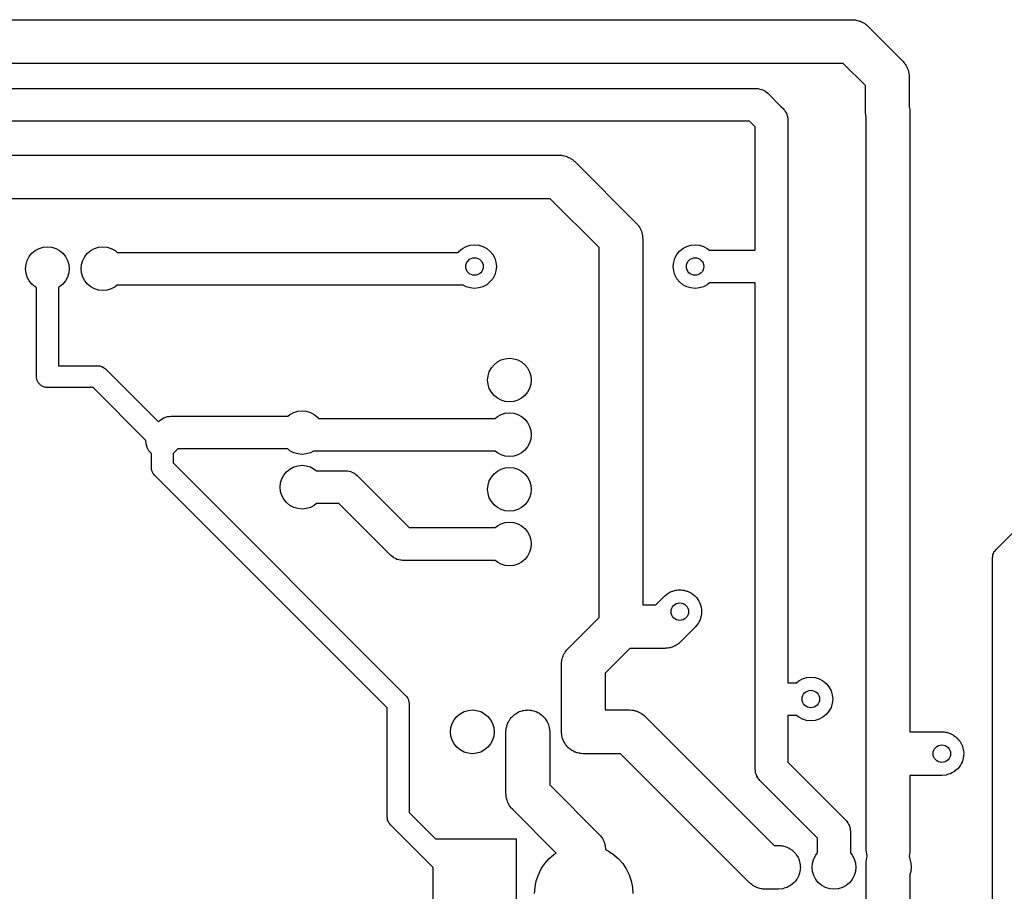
# Model space of a CAD drawing. Extents: x 62 to 248, y -138 to -62.
# Tile 7 of 10: x 158 to 203, y -102 to -62. Entities that reach past the tile are written whole.
import ezdxf

# ---------------------------------------------------------------- set-up
doc = ezdxf.new("R2010")
doc.units = 0
doc.layers.add('BLACK', color=7, linetype='CONTINUOUS')

msp = doc.modelspace()

# ---------------------------------------------------------------- linework, layer by layer
at = {"layer": 'BLACK', "linetype": 'CONTINUOUS'}
for p, q in [((92.1, -61.9), (196.4, -61.9)), ((196.4, -61.9), (196.501, -61.9051)), ((196.501, -61.9051), (196.538, -61.9128)), ((196.538, -61.9128), (196.576, -61.9157)), ((196.576, -61.9157), (196.637, -61.9331)), ((196.637, -61.9331), (196.699, -61.9459)), ((196.699, -61.9459), (196.734, -61.9609)), ((196.734, -61.9609), (196.771, -61.9713)), ((196.771, -61.9713), (196.827, -62.0007)), ((196.827, -62.0007), (196.885, -62.0257)), ((196.885, -62.0257), (196.917, -62.0474)), ((196.917, -62.0474), (196.95, -62.065)), ((196.95, -62.065), (196.999, -62.1051)), ((196.999, -62.1051), (197.051, -62.1412)), ((197.051, -62.1412), (197.078, -62.1688)), ((197.078, -62.1688), (197.107, -62.1929)), ((197.107, -62.1929), (198.707, -63.7929)), ((195.986, -63.9), (92.1, -63.9)), ((197, -64.9142), (195.986, -63.9)), ((198.707, -63.7929), (198.775, -63.8681)), ((198.775, -63.8681), (198.796, -63.8998)), ((198.796, -63.8998), (198.821, -63.9287)), ((198.821, -63.9287), (198.852, -63.9841)), ((198.852, -63.9841), (198.886, -64.037)), ((198.886, -64.037), (198.9, -64.0724)), ((198.9, -64.0724), (198.919, -64.1056)), ((198.919, -64.1056), (198.938, -64.1661)), ((198.938, -64.1661), (198.961, -64.2249)), ((198.961, -64.2249), (198.968, -64.2624)), ((198.968, -64.2624), (198.98, -64.2987)), ((198.98, -64.2987), (198.986, -64.3617)), ((198.986, -64.3617), (198.997, -64.4241)), ((198.997, -64.4241), (198.996, -64.4621)), ((198.996, -64.4621), (199, -64.5)), ((197, -66.1), (197, -64.9142)), ((199, -64.5), (199, -65.8614)), ((88.3, -65.05), (192, -65.05)), ((192, -65.05), (192.054, -65.0532)), ((192.054, -65.0532), (192.065, -65.0529)), ((192.065, -65.0529), (192.072, -65.0542)), ((192.072, -65.0542), (192.087, -65.0551)), ((192.087, -65.0551), (192.161, -65.0727)), ((192.161, -65.0727), (192.236, -65.0881)), ((192.236, -65.0881), (192.246, -65.0927)), ((192.246, -65.0927), (192.257, -65.0952)), ((192.257, -65.0952), (192.325, -65.1294)), ((192.325, -65.1294), (192.394, -65.1617)), ((192.394, -65.1617), (192.402, -65.1685)), ((192.402, -65.1685), (192.412, -65.1734)), ((192.412, -65.1734), (192.471, -65.2224)), ((192.471, -65.2224), (192.53, -65.2697)), ((192.53, -65.2697), (193.13, -65.8697)), ((193.13, -65.8697), (193.23, -65.9697)), ((193.23, -65.9697), (193.267, -66.0104)), ((193.267, -66.0104), (193.275, -66.0179)), ((193.275, -66.0179), (193.278, -66.0234)), ((193.278, -66.0234), (193.288, -66.0348)), ((193.288, -66.0348), (193.328, -66.0997)), ((193.328, -66.0997), (193.37, -66.1634)), ((193.37, -66.1634), (193.374, -66.1737)), ((193.374, -66.1737), (193.38, -66.183)), ((193.38, -66.183), (193.404, -66.2554)), ((193.404, -66.2554), (193.43, -66.327)), ((197.004, -66.1379), (197, -66.1)), ((197.003, -66.1759), (197.004, -66.1379)), ((197.014, -66.2383), (197.003, -66.1759)), ((197.02, -66.3013), (197.014, -66.2383)), ((199, -65.8614), (199.001, -65.8649)), ((199.001, -65.8649), (199.008, -65.9024)), ((199.008, -65.9024), (199.02, -65.9387)), ((199.02, -65.9387), (199.026, -66.0017)), ((199.026, -66.0017), (199.037, -66.0641)), ((199.037, -66.0641), (199.036, -66.1021)), ((199.036, -66.1021), (199.04, -66.14)), ((199.04, -66.14), (199.04, -94.5)), ((191.689, -66.55), (88.6107, -66.55)), ((191.95, -66.8107), (191.689, -66.55)), ((193.43, -66.327), (193.431, -66.3379)), ((193.431, -66.3379), (193.435, -66.3483)), ((193.435, -66.3483), (193.441, -66.4243)), ((193.441, -66.4243), (193.45, -66.5)), ((193.45, -66.5), (193.45, -73.2)), ((197.032, -66.3376), (197.02, -66.3013)), ((197.039, -66.3751), (197.032, -66.3376)), ((197.04, -66.3786), (197.039, -66.3751)), ((197.04, -95.5), (197.04, -66.3786)), ((191.95, -72.45), (191.95, -66.8107)), ((90.4, -68.1), (182.98, -68.1)), ((182.98, -68.1), (183.081, -68.1051)), ((183.081, -68.1051), (183.118, -68.1128)), ((183.118, -68.1128), (183.156, -68.1157)), ((183.156, -68.1157), (183.217, -68.1331)), ((183.217, -68.1331), (183.279, -68.1459)), ((183.279, -68.1459), (183.314, -68.1609)), ((183.314, -68.1609), (183.351, -68.1713)), ((183.351, -68.1713), (183.407, -68.2007)), ((183.407, -68.2007), (183.465, -68.2257)), ((183.465, -68.2257), (183.497, -68.2474)), ((183.497, -68.2474), (183.53, -68.265)), ((183.53, -68.265), (183.579, -68.3051)), ((183.579, -68.3051), (183.631, -68.3412)), ((183.631, -68.3412), (183.658, -68.3688)), ((183.658, -68.3688), (183.687, -68.3929)), ((183.687, -68.3929), (186.507, -71.2129)), ((182.566, -70.1), (90.8142, -70.1)), ((184.8, -72.3342), (182.566, -70.1)), ((186.507, -71.2129), (186.575, -71.2881)), ((186.575, -71.2881), (186.596, -71.3198)), ((186.596, -71.3198), (186.621, -71.3487)), ((186.621, -71.3487), (186.652, -71.4041)), ((186.652, -71.4041), (186.686, -71.457)), ((186.686, -71.457), (186.7, -71.4924)), ((186.7, -71.4924), (186.719, -71.5256)), ((186.719, -71.5256), (186.738, -71.5861)), ((186.738, -71.5861), (186.761, -71.6449)), ((186.761, -71.6449), (186.768, -71.6824)), ((186.768, -71.6824), (186.78, -71.7187)), ((186.78, -71.7187), (186.786, -71.7817)), ((186.786, -71.7817), (186.797, -71.8441)), ((186.797, -71.8441), (186.796, -71.8821)), ((186.796, -71.8821), (186.8, -71.92)), ((186.8, -71.92), (186.8, -88.68)), ((158.709, -72.7444), (158.833, -72.5929)), ((158.833, -72.5929), (158.984, -72.4685)), ((158.984, -72.4685), (159.157, -72.3761)), ((159.157, -72.3761), (159.345, -72.3192)), ((159.345, -72.3192), (159.54, -72.3)), ((159.54, -72.3), (159.735, -72.3192)), ((159.735, -72.3192), (159.923, -72.3761)), ((159.923, -72.3761), (160.096, -72.4685)), ((160.096, -72.4685), (160.247, -72.5929)), ((160.247, -72.5929), (160.371, -72.7444)), ((161.249, -72.7444), (161.373, -72.5929)), ((161.373, -72.5929), (161.524, -72.4685)), ((161.524, -72.4685), (161.697, -72.3761)), ((161.697, -72.3761), (161.885, -72.3192)), ((161.885, -72.3192), (162.08, -72.3)), ((162.08, -72.3), (162.275, -72.3192)), ((162.275, -72.3192), (162.463, -72.3761)), ((162.463, -72.3761), (162.636, -72.4685)), ((162.636, -72.4685), (162.735, -72.55)), ((162.735, -72.55), (178.346, -72.55)), ((178.346, -72.55), (178.393, -72.4929)), ((178.393, -72.4929), (178.544, -72.3685)), ((178.544, -72.3685), (178.717, -72.2761)), ((178.717, -72.2761), (178.905, -72.2192)), ((178.905, -72.2192), (179.1, -72.2)), ((179.1, -72.2), (179.295, -72.2192)), ((179.295, -72.2192), (179.483, -72.2761)), ((179.483, -72.2761), (179.656, -72.3685)), ((179.656, -72.3685), (179.807, -72.4929)), ((179.807, -72.4929), (179.931, -72.6444)), ((184.8, -89.2658), (184.8, -72.3342)), ((188.369, -72.6444), (188.493, -72.4929)), ((188.493, -72.4929), (188.644, -72.3685)), ((188.644, -72.3685), (188.817, -72.2761)), ((188.817, -72.2761), (189.005, -72.2192)), ((189.005, -72.2192), (189.2, -72.2)), ((189.2, -72.2), (189.395, -72.2192)), ((189.395, -72.2192), (189.583, -72.2761)), ((189.583, -72.2761), (189.756, -72.3685)), ((189.756, -72.3685), (189.855, -72.45)), ((189.855, -72.45), (191.95, -72.45)), ((158.559, -73.1049), (158.616, -72.9173)), ((158.616, -72.9173), (158.709, -72.7444)), ((160.371, -72.7444), (160.464, -72.9173)), ((160.464, -72.9173), (160.521, -73.1049)), ((161.099, -73.1049), (161.156, -72.9173)), ((161.156, -72.9173), (161.249, -72.7444)), ((179.931, -72.6444), (180.024, -72.8173)), ((180.024, -72.8173), (180.081, -73.0049)), ((180.081, -73.0049), (180.1, -73.2)), ((188.2, -73.2), (188.219, -73.0049)), ((188.219, -73.0049), (188.276, -72.8173)), ((188.276, -72.8173), (188.369, -72.6444)), ((158.54, -73.3), (158.559, -73.1049)), ((158.559, -73.4951), (158.54, -73.3)), ((158.616, -73.6827), (158.559, -73.4951)), ((160.521, -73.4951), (160.464, -73.6827)), ((160.521, -73.1049), (160.54, -73.3)), ((160.54, -73.3), (160.521, -73.4951)), ((161.08, -73.3), (161.099, -73.1049)), ((161.099, -73.4951), (161.08, -73.3)), ((161.156, -73.6827), (161.099, -73.4951)), ((180.081, -73.3951), (180.024, -73.5827)), ((180.1, -73.2), (180.081, -73.3951)), ((188.219, -73.3951), (188.2, -73.2)), ((188.276, -73.5827), (188.219, -73.3951)), ((193.45, -73.2), (193.45, -86.3)), ((158.709, -73.8556), (158.616, -73.6827)), ((158.833, -74.0071), (158.709, -73.8556)), ((160.371, -73.8556), (160.247, -74.0071)), ((160.464, -73.6827), (160.371, -73.8556)), ((161.249, -73.8556), (161.156, -73.6827)), ((161.373, -74.0071), (161.249, -73.8556)), ((179.807, -73.9071), (179.656, -74.0315)), ((179.931, -73.7556), (179.807, -73.9071)), ((180.024, -73.5827), (179.931, -73.7556)), ((188.369, -73.7556), (188.276, -73.5827)), ((188.493, -73.9071), (188.369, -73.7556)), ((188.644, -74.0315), (188.493, -73.9071)), ((158.984, -74.1315), (158.833, -74.0071)), ((159.04, -74.1612), (158.984, -74.1315)), ((159.04, -78.24), (159.04, -74.1612)), ((160.096, -74.1315), (160.04, -74.1612)), ((160.04, -74.1612), (160.04, -77.74)), ((160.247, -74.0071), (160.096, -74.1315)), ((161.524, -74.1315), (161.373, -74.0071)), ((161.697, -74.2239), (161.524, -74.1315)), ((161.885, -74.2808), (161.697, -74.2239)), ((162.08, -74.3), (161.885, -74.2808)), ((162.275, -74.2808), (162.08, -74.3)), ((162.463, -74.2239), (162.275, -74.2808)), ((162.636, -74.1315), (162.463, -74.2239)), ((162.735, -74.05), (162.636, -74.1315)), ((178.579, -74.05), (162.735, -74.05)), ((178.717, -74.1239), (178.579, -74.05)), ((178.905, -74.1808), (178.717, -74.1239)), ((179.1, -74.2), (178.905, -74.1808)), ((179.295, -74.1808), (179.1, -74.2)), ((179.483, -74.1239), (179.295, -74.1808)), ((179.656, -74.0315), (179.483, -74.1239)), ((188.817, -74.1239), (188.644, -74.0315)), ((189.005, -74.1808), (188.817, -74.1239)), ((189.2, -74.2), (189.005, -74.1808)), ((189.395, -74.1808), (189.2, -74.2)), ((189.583, -74.1239), (189.395, -74.1808)), ((189.756, -74.0315), (189.583, -74.1239)), ((189.855, -73.95), (189.756, -74.0315)), ((191.95, -73.95), (189.855, -73.95)), ((191.95, -86.3), (191.95, -73.95)), ((180.144, -77.5685), (180.317, -77.4761)), ((180.317, -77.4761), (180.505, -77.4192)), ((180.505, -77.4192), (180.7, -77.4)), ((180.7, -77.4), (180.895, -77.4192)), ((180.895, -77.4192), (181.083, -77.4761)), ((181.083, -77.4761), (181.256, -77.5685)), ((160.04, -77.74), (161.84, -77.74)), ((161.84, -77.74), (161.893, -77.7476)), ((161.893, -77.7476), (161.946, -77.7514)), ((161.946, -77.7514), (161.963, -77.7577)), ((161.963, -77.7577), (161.981, -77.7603)), ((161.981, -77.7603), (162.03, -77.7825)), ((162.03, -77.7825), (162.08, -77.8012)), ((162.08, -77.8012), (162.094, -77.8119)), ((162.094, -77.8119), (162.11, -77.8194)), ((162.11, -77.8194), (162.151, -77.8544)), ((162.151, -77.8544), (162.194, -77.8864)), ((162.194, -77.8864), (164.623, -80.3161)), ((179.776, -78.0173), (179.869, -77.8444)), ((179.869, -77.8444), (179.993, -77.6929)), ((179.993, -77.6929), (180.144, -77.5685)), ((181.256, -77.5685), (181.407, -77.6929)), ((181.407, -77.6929), (181.531, -77.8444)), ((181.531, -77.8444), (181.624, -78.0173)), ((159.045, -78.2754), (159.04, -78.24)), ((159.045, -78.3112), (159.045, -78.2754)), ((159.055, -78.3455), (159.045, -78.3112)), ((159.06, -78.3809), (159.055, -78.3455)), ((159.075, -78.4134), (159.06, -78.3809)), ((159.085, -78.4477), (159.075, -78.4134)), ((159.105, -78.4778), (159.085, -78.4477)), ((179.7, -78.4), (179.719, -78.2049)), ((179.719, -78.5951), (179.7, -78.4)), ((179.719, -78.2049), (179.776, -78.0173)), ((181.624, -78.0173), (181.681, -78.2049)), ((181.681, -78.2049), (181.7, -78.4)), ((181.7, -78.4), (181.681, -78.5951)), ((159.119, -78.5103), (159.105, -78.4778)), ((159.143, -78.5373), (159.119, -78.5103)), ((159.162, -78.5674), (159.143, -78.5373)), ((159.189, -78.5908), (159.162, -78.5674)), ((159.213, -78.6179), (159.189, -78.5908)), ((159.243, -78.6372), (159.213, -78.6179)), ((159.27, -78.6606), (159.243, -78.6372)), ((159.302, -78.6755), (159.27, -78.6606)), ((159.332, -78.6948), (159.302, -78.6755)), ((159.367, -78.7049), (159.332, -78.6948)), ((159.399, -78.7197), (159.367, -78.7049)), ((159.435, -78.7248), (159.399, -78.7197)), ((159.469, -78.7349), (159.435, -78.7248)), ((159.505, -78.7349), (159.469, -78.7349)), ((159.54, -78.74), (159.505, -78.7349)), ((161.633, -78.74), (159.54, -78.74)), ((164.054, -81.1607), (161.633, -78.74)), ((179.776, -78.7827), (179.719, -78.5951)), ((179.869, -78.9556), (179.776, -78.7827)), ((181.624, -78.7827), (181.531, -78.9556)), ((181.681, -78.5951), (181.624, -78.7827)), ((179.993, -79.1071), (179.869, -78.9556)), ((180.144, -79.2315), (179.993, -79.1071)), ((180.317, -79.3239), (180.144, -79.2315)), ((180.505, -79.3808), (180.317, -79.3239)), ((181.083, -79.3239), (180.895, -79.3808)), ((181.256, -79.2315), (181.083, -79.3239)), ((181.407, -79.1071), (181.256, -79.2315)), ((181.531, -78.9556), (181.407, -79.1071)), ((171.005, -79.8192), (171.2, -79.8)), ((171.2, -79.8), (171.395, -79.8192)), ((180.7, -79.4), (180.505, -79.3808)), ((180.895, -79.3808), (180.7, -79.4)), ((164.67, -80.2697), (164.71, -80.2334)), ((164.71, -80.2334), (164.718, -80.2255)), ((164.718, -80.2255), (164.723, -80.2219)), ((164.723, -80.2219), (164.735, -80.2117)), ((164.735, -80.2117), (164.8, -80.1717)), ((164.8, -80.1717), (164.863, -80.1298)), ((164.863, -80.1298), (164.874, -80.126)), ((164.874, -80.126), (164.883, -80.1203)), ((164.883, -80.1203), (164.955, -80.0963)), ((164.955, -80.0963), (165.027, -80.0702)), ((165.027, -80.0702), (165.038, -80.0689)), ((165.038, -80.0689), (165.048, -80.0655)), ((165.048, -80.0655), (165.124, -80.0589)), ((165.124, -80.0589), (165.2, -80.05)), ((165.2, -80.05), (170.545, -80.05)), ((170.545, -80.05), (170.644, -79.9685)), ((170.644, -79.9685), (170.817, -79.8761)), ((170.817, -79.8761), (171.005, -79.8192)), ((171.395, -79.8192), (171.583, -79.8761)), ((171.583, -79.8761), (171.756, -79.9685)), ((171.756, -79.9685), (171.907, -80.0929)), ((171.907, -80.0929), (171.954, -80.15)), ((171.954, -80.15), (180.045, -80.15)), ((180.045, -80.15), (180.144, -80.0685)), ((180.144, -80.0685), (180.317, -79.9761)), ((180.317, -79.9761), (180.505, -79.9192)), ((180.505, -79.9192), (180.7, -79.9)), ((180.7, -79.9), (180.895, -79.9192)), ((180.895, -79.9192), (181.083, -79.9761)), ((181.083, -79.9761), (181.256, -80.0685)), ((181.256, -80.0685), (181.407, -80.1929)), ((181.407, -80.1929), (181.531, -80.3444)), ((164.623, -80.3161), (164.67, -80.2697)), ((181.531, -80.3444), (181.624, -80.5173)), ((181.624, -80.5173), (181.681, -80.7049)), ((181.681, -80.7049), (181.7, -80.9)), ((164.058, -81.3087), (164.054, -81.1607)), ((181.681, -81.0951), (181.624, -81.2827)), ((181.7, -80.9), (181.681, -81.0951)), ((164.103, -81.4769), (164.058, -81.3087)), ((164.186, -81.6302), (164.103, -81.4769)), ((165.511, -81.55), (165.33, -81.7303)), ((170.545, -81.55), (165.511, -81.55)), ((170.644, -81.6315), (170.545, -81.55)), ((181.407, -81.6071), (181.256, -81.7315)), ((181.531, -81.4556), (181.407, -81.6071)), ((181.624, -81.2827), (181.531, -81.4556)), ((164.3, -81.7587), (164.186, -81.6302)), ((164.3, -82.4), (164.3, -81.7587)), ((165.33, -81.7303), (165.3, -81.7573)), ((165.3, -81.7573), (165.3, -82.1929)), ((170.817, -81.7239), (170.644, -81.6315)), ((171.005, -81.7808), (170.817, -81.7239)), ((171.2, -81.8), (171.005, -81.7808)), ((171.395, -81.7808), (171.2, -81.8)), ((171.583, -81.7239), (171.395, -81.7808)), ((171.721, -81.65), (171.583, -81.7239)), ((180.045, -81.65), (171.721, -81.65)), ((180.144, -81.7315), (180.045, -81.65)), ((180.317, -81.8239), (180.144, -81.7315)), ((180.505, -81.8808), (180.317, -81.8239)), ((180.7, -81.9), (180.505, -81.8808)), ((180.895, -81.8808), (180.7, -81.9)), ((181.083, -81.8239), (180.895, -81.8808)), ((181.256, -81.7315), (181.083, -81.8239)), ((164.308, -82.4529), (164.3, -82.4)), ((164.311, -82.5063), (164.308, -82.4529)), ((164.318, -82.5231), (164.311, -82.5063)), ((165.3, -82.1929), (175.954, -92.8464)), ((170.493, -82.5929), (170.644, -82.4685)), ((170.644, -82.4685), (170.817, -82.3761)), ((170.817, -82.3761), (171.005, -82.3192)), ((171.005, -82.3192), (171.2, -82.3)), ((171.2, -82.3), (171.395, -82.3192)), ((171.395, -82.3192), (171.583, -82.3761)), ((171.583, -82.3761), (171.756, -82.4685)), ((171.756, -82.4685), (171.855, -82.55)), ((180.144, -82.5685), (180.317, -82.4761)), ((180.317, -82.4761), (180.505, -82.4192)), ((180.505, -82.4192), (180.7, -82.4)), ((180.7, -82.4), (180.895, -82.4192)), ((180.895, -82.4192), (181.083, -82.4761)), ((181.083, -82.4761), (181.256, -82.5685)), ((202.966, -86.1664), (207.006, -82.1264)), ((164.32, -82.5409), (164.318, -82.5231)), ((164.342, -82.5895), (164.32, -82.5409)), ((164.361, -82.6396), (164.342, -82.5895)), ((164.372, -82.654), (164.361, -82.6396)), ((164.379, -82.6703), (164.372, -82.654)), ((164.414, -82.7107), (164.379, -82.6703)), ((164.446, -82.7536), (164.414, -82.7107)), ((175.1, -93.4071), (164.446, -82.7536)), ((170.219, -83.1049), (170.276, -82.9173)), ((170.276, -82.9173), (170.369, -82.7444)), ((170.369, -82.7444), (170.493, -82.5929)), ((171.855, -82.55), (173.2, -82.55)), ((173.2, -82.55), (173.254, -82.5532)), ((173.254, -82.5532), (173.265, -82.5529)), ((173.265, -82.5529), (173.272, -82.5542)), ((173.272, -82.5542), (173.287, -82.5551)), ((173.287, -82.5551), (173.361, -82.5727)), ((173.361, -82.5727), (173.436, -82.5881)), ((173.436, -82.5881), (173.446, -82.5927)), ((173.446, -82.5927), (173.457, -82.5952)), ((173.457, -82.5952), (173.525, -82.6294)), ((173.525, -82.6294), (173.594, -82.6617)), ((173.594, -82.6617), (173.602, -82.6685)), ((173.602, -82.6685), (173.612, -82.6734)), ((173.612, -82.6734), (173.671, -82.7224)), ((173.671, -82.7224), (173.73, -82.7697)), ((173.73, -82.7697), (176.111, -85.15)), ((179.776, -83.0173), (179.869, -82.8444)), ((179.869, -82.8444), (179.993, -82.6929)), ((179.993, -82.6929), (180.144, -82.5685)), ((181.256, -82.5685), (181.407, -82.6929)), ((181.407, -82.6929), (181.531, -82.8444)), ((181.531, -82.8444), (181.624, -83.0173)), ((170.2, -83.3), (170.219, -83.1049)), ((170.219, -83.4951), (170.2, -83.3)), ((179.7, -83.4), (179.719, -83.2049)), ((179.719, -83.5951), (179.7, -83.4)), ((179.719, -83.2049), (179.776, -83.0173)), ((181.624, -83.0173), (181.681, -83.2049)), ((181.681, -83.2049), (181.7, -83.4)), ((181.7, -83.4), (181.681, -83.5951)), ((170.276, -83.6827), (170.219, -83.4951)), ((170.369, -83.8556), (170.276, -83.6827)), ((170.493, -84.0071), (170.369, -83.8556)), ((179.776, -83.7827), (179.719, -83.5951)), ((179.869, -83.9556), (179.776, -83.7827)), ((181.624, -83.7827), (181.531, -83.9556)), ((181.681, -83.5951), (181.624, -83.7827)), ((170.644, -84.1315), (170.493, -84.0071)), ((170.817, -84.2239), (170.644, -84.1315)), ((171.005, -84.2808), (170.817, -84.2239)), ((171.2, -84.3), (171.005, -84.2808)), ((171.395, -84.2808), (171.2, -84.3)), ((171.583, -84.2239), (171.395, -84.2808)), ((171.756, -84.1315), (171.583, -84.2239)), ((171.855, -84.05), (171.756, -84.1315)), ((172.889, -84.05), (171.855, -84.05)), ((175.27, -86.4303), (172.889, -84.05)), ((179.993, -84.1071), (179.869, -83.9556)), ((180.144, -84.2315), (179.993, -84.1071)), ((180.317, -84.3239), (180.144, -84.2315)), ((181.256, -84.2315), (181.083, -84.3239)), ((181.407, -84.1071), (181.256, -84.2315)), ((181.531, -83.9556), (181.407, -84.1071)), ((180.505, -84.3808), (180.317, -84.3239)), ((180.7, -84.4), (180.505, -84.3808)), ((180.895, -84.3808), (180.7, -84.4)), ((181.083, -84.3239), (180.895, -84.3808)), ((176.111, -85.15), (180.045, -85.15)), ((180.045, -85.15), (180.144, -85.0685)), ((180.144, -85.0685), (180.317, -84.9761)), ((180.317, -84.9761), (180.505, -84.9192)), ((180.505, -84.9192), (180.7, -84.9)), ((180.7, -84.9), (180.895, -84.9192)), ((180.895, -84.9192), (181.083, -84.9761)), ((181.083, -84.9761), (181.256, -85.0685)), ((181.256, -85.0685), (181.407, -85.1929)), ((181.407, -85.1929), (181.531, -85.3444)), ((181.531, -85.3444), (181.624, -85.5173)), ((181.624, -85.5173), (181.681, -85.7049)), ((181.681, -86.0951), (181.624, -86.2827)), ((181.681, -85.7049), (181.7, -85.9)), ((181.7, -85.9), (181.681, -86.0951)), ((175.329, -86.4776), (175.27, -86.4303)), ((175.388, -86.5266), (175.329, -86.4776)), ((175.398, -86.5315), (175.388, -86.5266)), ((175.406, -86.5383), (175.398, -86.5315)), ((175.475, -86.5706), (175.406, -86.5383)), ((175.543, -86.6048), (175.475, -86.5706)), ((181.531, -86.4556), (181.407, -86.6071)), ((181.624, -86.2827), (181.531, -86.4556)), ((191.95, -93), (191.95, -86.3)), ((193.45, -86.3), (193.45, -92.25)), ((202.82, -86.52), (202.828, -86.4671)), ((202.82, -105.573), (202.82, -86.52)), ((202.828, -86.4671), (202.831, -86.4137)), ((202.831, -86.4137), (202.838, -86.3969)), ((202.838, -86.3969), (202.84, -86.3791)), ((202.84, -86.3791), (202.862, -86.3305)), ((202.862, -86.3305), (202.881, -86.2804)), ((202.881, -86.2804), (202.892, -86.266)), ((202.892, -86.266), (202.899, -86.2497)), ((202.899, -86.2497), (202.934, -86.2093)), ((202.934, -86.2093), (202.966, -86.1664)), ((175.554, -86.6073), (175.543, -86.6048)), ((175.564, -86.6119), (175.554, -86.6073)), ((175.639, -86.6273), (175.564, -86.6119)), ((175.713, -86.6449), (175.639, -86.6273)), ((175.728, -86.6458), (175.713, -86.6449)), ((175.735, -86.6471), (175.728, -86.6458)), ((175.746, -86.6468), (175.735, -86.6471)), ((175.8, -86.65), (175.746, -86.6468)), ((180.045, -86.65), (175.8, -86.65)), ((180.144, -86.7315), (180.045, -86.65)), ((180.317, -86.8239), (180.144, -86.7315)), ((180.505, -86.8808), (180.317, -86.8239)), ((180.7, -86.9), (180.505, -86.8808)), ((180.895, -86.8808), (180.7, -86.9)), ((181.083, -86.8239), (180.895, -86.8808)), ((181.256, -86.7315), (181.083, -86.8239)), ((181.407, -86.6071), (181.256, -86.7315)), ((187.406, -88.68), (187.793, -88.2929)), ((187.793, -88.2929), (187.868, -88.225)), ((187.868, -88.225), (187.907, -88.1996)), ((187.907, -88.1996), (187.944, -88.1685)), ((187.944, -88.1685), (187.994, -88.1423)), ((187.994, -88.1423), (188.037, -88.1136)), ((188.037, -88.1136), (188.077, -88.0976)), ((188.077, -88.0976), (188.117, -88.0761)), ((188.117, -88.0761), (188.174, -88.059)), ((188.174, -88.059), (188.225, -88.0386)), ((188.225, -88.0386), (188.264, -88.0315)), ((188.264, -88.0315), (188.305, -88.0192)), ((188.305, -88.0192), (188.367, -88.0131)), ((188.367, -88.0131), (188.424, -88.0029)), ((188.424, -88.0029), (188.461, -88.0038)), ((188.461, -88.0038), (188.5, -88)), ((188.5, -88), (188.566, -88.0065)), ((188.566, -88.0065), (188.626, -88.008)), ((188.626, -88.008), (188.66, -88.0157)), ((188.66, -88.0157), (188.695, -88.0192)), ((188.695, -88.0192), (188.762, -88.0394)), ((188.762, -88.0394), (188.823, -88.0538)), ((188.823, -88.0538), (188.852, -88.0667)), ((188.852, -88.0667), (188.883, -88.0761)), ((188.883, -88.0761), (188.947, -88.1107)), ((188.947, -88.1107), (189.007, -88.1382)), ((189.007, -88.1382), (189.03, -88.1548)), ((189.03, -88.1548), (189.056, -88.1685)), ((189.056, -88.1685), (189.115, -88.2174)), ((189.115, -88.2174), (189.17, -88.258)), ((189.17, -88.258), (189.187, -88.2764)), ((189.187, -88.2764), (189.207, -88.2929)), ((189.207, -88.2929), (189.259, -88.3555)), ((189.259, -88.3555), (189.306, -88.4081)), ((186.8, -88.68), (187.406, -88.68)), ((189.306, -88.4081), (189.317, -88.4269)), ((189.317, -88.4269), (189.331, -88.4444)), ((189.331, -88.4444), (189.372, -88.5196)), ((189.372, -88.5196), (189.409, -88.5825)), ((189.409, -88.5825), (189.415, -88.6002)), ((189.415, -88.6002), (189.424, -88.6173)), ((189.424, -88.6173), (189.45, -88.7032)), ((189.45, -88.7032), (189.474, -88.774)), ((189.474, -88.774), (189.476, -88.7894)), ((189.476, -88.7894), (189.481, -88.8049)), ((189.481, -88.8049), (189.49, -88.8994)), ((183.373, -90.6929), (184.8, -89.2658)), ((189.481, -89.1951), (189.449, -89.3004)), ((189.482, -89.1854), (189.481, -89.1951)), ((189.484, -89.1764), (189.482, -89.1854)), ((189.49, -89.1007), (189.484, -89.1764)), ((189.49, -88.8994), (189.5, -88.9747)), ((189.5, -89), (189.49, -89.1007)), ((189.5, -88.9747), (189.499, -88.9871)), ((189.499, -88.9871), (189.5, -89)), ((189.207, -89.7071), (188.527, -90.3871)), ((189.331, -89.5556), (189.207, -89.7071)), ((189.333, -89.5527), (189.331, -89.5556)), ((189.335, -89.5503), (189.333, -89.5527)), ((189.364, -89.4942), (189.335, -89.5503)), ((189.424, -89.3827), (189.364, -89.4942)), ((189.426, -89.3765), (189.424, -89.3827)), ((189.429, -89.3709), (189.426, -89.3765)), ((189.449, -89.3004), (189.429, -89.3709)), ((188.154, -90.6179), (188.095, -90.6414)), ((188.214, -90.599), (188.154, -90.6179)), ((188.248, -90.5805), (188.214, -90.599)), ((188.283, -90.5664), (188.248, -90.5805)), ((188.336, -90.5315), (188.283, -90.5664)), ((188.391, -90.5008), (188.336, -90.5315)), ((188.42, -90.476), (188.391, -90.5008)), ((188.452, -90.455), (188.42, -90.476)), ((188.527, -90.3871), (188.452, -90.455)), ((183.126, -91.1006), (183.141, -91.0657)), ((183.141, -91.0657), (183.151, -91.029)), ((183.151, -91.029), (183.181, -90.9729)), ((183.181, -90.9729), (183.206, -90.9147)), ((183.206, -90.9147), (183.227, -90.8834)), ((183.227, -90.8834), (183.245, -90.8497)), ((183.245, -90.8497), (183.285, -90.8006)), ((183.285, -90.8006), (183.321, -90.7486)), ((183.321, -90.7486), (183.349, -90.7224)), ((183.349, -90.7224), (183.373, -90.6929)), ((186.214, -90.68), (185.08, -91.8142)), ((187.82, -90.68), (186.214, -90.68)), ((187.858, -90.6761), (187.82, -90.68)), ((187.896, -90.6771), (187.858, -90.6761)), ((187.958, -90.6659), (187.896, -90.6771)), ((188.021, -90.6595), (187.958, -90.6659)), ((188.058, -90.6481), (188.021, -90.6595)), ((188.095, -90.6414), (188.058, -90.6481)), ((183.08, -91.4), (183.085, -91.2988)), ((183.08, -94.5), (183.08, -91.4)), ((183.085, -91.2988), (183.093, -91.2615)), ((183.093, -91.2615), (183.096, -91.2236)), ((183.096, -91.2236), (183.113, -91.1627)), ((183.113, -91.1627), (183.126, -91.1006)), ((185.08, -91.8142), (185.08, -93.5)), ((193.45, -92.25), (193.845, -92.25)), ((193.845, -92.25), (193.944, -92.1685)), ((193.944, -92.1685), (194.117, -92.0761)), ((194.117, -92.0761), (194.305, -92.0192)), ((194.305, -92.0192), (194.5, -92)), ((194.5, -92), (194.695, -92.0192)), ((194.695, -92.0192), (194.883, -92.0761)), ((194.883, -92.0761), (195.056, -92.1685)), ((195.056, -92.1685), (195.207, -92.2929)), ((195.207, -92.2929), (195.331, -92.4444)), ((175.954, -92.8464), (175.986, -92.8893)), ((195.331, -92.4444), (195.424, -92.6173)), ((195.424, -92.6173), (195.481, -92.8049)), ((195.481, -92.8049), (195.5, -93)), ((175.986, -92.8893), (176.021, -92.9297)), ((176.021, -92.9297), (176.028, -92.946)), ((176.028, -92.946), (176.039, -92.9604)), ((176.039, -92.9604), (176.058, -93.0105)), ((176.058, -93.0105), (176.08, -93.0591)), ((176.08, -93.0591), (176.082, -93.0769)), ((176.082, -93.0769), (176.089, -93.0937)), ((176.089, -93.0937), (176.092, -93.1471)), ((176.092, -93.1471), (176.1, -93.2)), ((176.1, -93.2), (176.1, -98.1929)), ((191.95, -95), (191.95, -93)), ((195.481, -93.1951), (195.424, -93.3827)), ((195.5, -93), (195.481, -93.1951)), ((175.1, -98.4), (175.1, -93.4071)), ((178.293, -93.7929), (178.444, -93.6685)), ((178.444, -93.6685), (178.617, -93.5761)), ((178.617, -93.5761), (178.805, -93.5192)), ((178.805, -93.5192), (179, -93.5)), ((179, -93.5), (179.195, -93.5192)), ((179.195, -93.5192), (179.383, -93.5761)), ((179.383, -93.5761), (179.556, -93.6685)), ((179.556, -93.6685), (179.707, -93.7929)), ((180.833, -93.7929), (180.884, -93.751)), ((180.884, -93.751), (180.928, -93.7092)), ((180.928, -93.7092), (180.957, -93.6912)), ((180.957, -93.6912), (180.984, -93.6685)), ((180.984, -93.6685), (181.046, -93.6357)), ((181.046, -93.6357), (181.1, -93.6022)), ((181.1, -93.6022), (181.129, -93.5914)), ((181.129, -93.5914), (181.157, -93.5761)), ((181.157, -93.5761), (181.227, -93.5548)), ((181.227, -93.5548), (181.289, -93.5319)), ((181.289, -93.5319), (181.317, -93.5277)), ((181.317, -93.5277), (181.345, -93.5192)), ((181.345, -93.5192), (181.422, -93.5117)), ((181.422, -93.5117), (181.489, -93.5013)), ((181.489, -93.5013), (181.514, -93.5025)), ((181.514, -93.5025), (181.54, -93.5)), ((181.54, -93.5), (181.621, -93.5079)), ((181.621, -93.5079), (181.691, -93.5115)), ((181.691, -93.5115), (181.713, -93.517)), ((181.713, -93.517), (181.735, -93.5192)), ((181.735, -93.5192), (181.817, -93.5439)), ((181.817, -93.5439), (181.887, -93.5622)), ((181.887, -93.5622), (181.904, -93.5705)), ((181.904, -93.5705), (181.923, -93.5761)), ((181.923, -93.5761), (182.002, -93.6184)), ((182.002, -93.6184), (182.069, -93.6514)), ((182.069, -93.6514), (182.081, -93.6609)), ((182.081, -93.6609), (182.096, -93.6685)), ((182.096, -93.6685), (182.169, -93.7287)), ((182.169, -93.7287), (182.229, -93.7752)), ((182.229, -93.7752), (182.237, -93.7847)), ((182.237, -93.7847), (182.247, -93.7929)), ((185.08, -93.5), (186.2, -93.5)), ((186.2, -93.5), (186.301, -93.5051)), ((186.301, -93.5051), (186.338, -93.5128)), ((186.338, -93.5128), (186.376, -93.5157)), ((186.376, -93.5157), (186.437, -93.5331)), ((186.437, -93.5331), (186.499, -93.5459)), ((186.499, -93.5459), (186.534, -93.5609)), ((186.534, -93.5609), (186.571, -93.5713)), ((186.571, -93.5713), (186.627, -93.6007)), ((186.627, -93.6007), (186.685, -93.6257)), ((186.685, -93.6257), (186.717, -93.6474)), ((186.717, -93.6474), (186.75, -93.665)), ((186.75, -93.665), (186.799, -93.7051)), ((186.799, -93.7051), (186.851, -93.7412)), ((186.851, -93.7412), (186.878, -93.7688)), ((186.878, -93.7688), (186.907, -93.7929)), ((193.845, -93.75), (193.45, -93.75)), ((193.45, -93.75), (193.45, -95)), ((193.944, -93.8315), (193.845, -93.75)), ((195.207, -93.7071), (195.056, -93.8315)), ((195.331, -93.5556), (195.207, -93.7071)), ((195.424, -93.3827), (195.331, -93.5556)), ((178.019, -94.3049), (178.076, -94.1173)), ((178.076, -94.1173), (178.169, -93.9444)), ((178.169, -93.9444), (178.293, -93.7929)), ((179.707, -93.7929), (179.831, -93.9444)), ((179.831, -93.9444), (179.924, -94.1173)), ((179.924, -94.1173), (179.981, -94.3049)), ((180.575, -94.2516), (180.586, -94.2006)), ((180.586, -94.2006), (180.603, -94.161)), ((180.603, -94.161), (180.616, -94.1173)), ((180.616, -94.1173), (180.644, -94.0652)), ((180.644, -94.0652), (180.666, -94.0147)), ((180.666, -94.0147), (180.689, -93.9818)), ((180.689, -93.9818), (180.709, -93.9444)), ((180.709, -93.9444), (180.748, -93.896)), ((180.748, -93.896), (180.781, -93.8486)), ((180.781, -93.8486), (180.808, -93.8231)), ((180.808, -93.8231), (180.833, -93.7929)), ((182.247, -93.7929), (182.311, -93.8711)), ((182.311, -93.8711), (182.361, -93.9287)), ((182.361, -93.9287), (182.365, -93.9369)), ((182.365, -93.9369), (182.371, -93.9444)), ((182.371, -93.9444), (182.423, -94.0415)), ((182.423, -94.0415), (182.459, -94.1056)), ((182.459, -94.1056), (182.461, -94.1116)), ((182.461, -94.1116), (182.464, -94.1173)), ((182.464, -94.1173), (182.501, -94.2383)), ((186.907, -93.7929), (192.814, -99.7)), ((194.117, -93.9239), (193.944, -93.8315)), ((194.305, -93.9808), (194.117, -93.9239)), ((194.5, -94), (194.305, -93.9808)), ((194.695, -93.9808), (194.5, -94)), ((194.883, -93.9239), (194.695, -93.9808)), ((195.056, -93.8315), (194.883, -93.9239)), ((178, -94.5), (178.019, -94.3049)), ((178.019, -94.6951), (178, -94.5)), ((179.981, -94.3049), (180, -94.5)), ((180, -94.5), (179.981, -94.6951)), ((180.54, -94.5), (180.545, -94.3988)), ((180.54, -97.34), (180.54, -94.5)), ((180.545, -94.3988), (180.554, -94.3537)), ((180.554, -94.3537), (180.559, -94.3049)), ((180.559, -94.3049), (180.575, -94.2516)), ((182.501, -94.2383), (182.52, -94.2987)), ((182.52, -94.2987), (182.52, -94.3018)), ((182.52, -94.3018), (182.521, -94.3049)), ((182.521, -94.3049), (182.54, -94.5)), ((182.54, -94.5), (182.54, -96.9258)), ((183.083, -94.5258), (183.08, -94.5)), ((183.081, -94.5506), (183.083, -94.5258)), ((183.092, -94.6184), (183.081, -94.5506)), ((183.099, -94.6951), (183.092, -94.6184)), ((199.04, -94.5), (200.5, -94.5)), ((200.5, -94.5), (200.601, -94.5051)), ((200.601, -94.5051), (200.646, -94.5144)), ((200.646, -94.5144), (200.695, -94.5192)), ((200.695, -94.5192), (200.748, -94.5354)), ((200.748, -94.5354), (200.799, -94.5459)), ((200.799, -94.5459), (200.839, -94.5629)), ((200.839, -94.5629), (200.883, -94.5761)), ((200.883, -94.5761), (200.935, -94.604)), ((200.935, -94.604), (200.985, -94.6257)), ((200.985, -94.6257), (201.018, -94.6486)), ((201.018, -94.6486), (201.056, -94.6685)), ((201.056, -94.6685), (201.104, -94.7082)), ((178.076, -94.8827), (178.019, -94.6951)), ((178.169, -95.0556), (178.076, -94.8827)), ((178.293, -95.2071), (178.169, -95.0556)), ((179.831, -95.0556), (179.707, -95.2071)), ((179.924, -94.8827), (179.831, -95.0556)), ((179.981, -94.6951), (179.924, -94.8827)), ((183.1, -94.6982), (183.099, -94.6951)), ((183.1, -94.7013), (183.1, -94.6982)), ((183.108, -94.7255), (183.1, -94.7013)), ((183.112, -94.7507), (183.108, -94.7255)), ((183.135, -94.8125), (183.112, -94.7507)), ((183.156, -94.8827), (183.135, -94.8125)), ((183.159, -94.8884), (183.156, -94.8827)), ((183.161, -94.8944), (183.159, -94.8884)), ((183.173, -94.9166), (183.161, -94.8944)), ((183.182, -94.9404), (183.173, -94.9166)), ((183.216, -94.9941), (183.182, -94.9404)), ((183.249, -95.0556), (183.216, -94.9941)), ((183.255, -95.0631), (183.249, -95.0556)), ((183.259, -95.0713), (183.255, -95.0631)), ((183.276, -95.0905), (183.259, -95.0713)), ((183.289, -95.1121), (183.276, -95.0905)), ((183.331, -95.156), (183.289, -95.1121)), ((191.95, -96.2), (191.95, -95)), ((193.45, -95), (193.45, -95.8893)), ((201.104, -94.7082), (201.151, -94.7412)), ((201.151, -94.7412), (201.177, -94.7681)), ((201.177, -94.7681), (201.207, -94.7929)), ((201.207, -94.7929), (201.249, -94.844)), ((201.249, -94.844), (201.291, -94.8879)), ((201.291, -94.8879), (201.309, -94.9168)), ((201.309, -94.9168), (201.331, -94.9444)), ((201.331, -94.9444), (201.364, -95.0059)), ((201.364, -95.0059), (201.398, -95.0596)), ((201.398, -95.0596), (201.409, -95.0887)), ((201.409, -95.0887), (201.424, -95.1173)), ((201.424, -95.1173), (201.445, -95.1875)), ((178.444, -95.3315), (178.293, -95.2071)), ((178.617, -95.4239), (178.444, -95.3315)), ((178.805, -95.4808), (178.617, -95.4239)), ((179, -95.5), (178.805, -95.4808)), ((179.195, -95.4808), (179, -95.5)), ((179.383, -95.4239), (179.195, -95.4808)), ((179.556, -95.3315), (179.383, -95.4239)), ((179.707, -95.2071), (179.556, -95.3315)), ((183.373, -95.2071), (183.331, -95.156)), ((183.383, -95.2153), (183.373, -95.2071)), ((183.391, -95.2248), (183.383, -95.2153)), ((183.411, -95.2403), (183.391, -95.2248)), ((183.429, -95.2588), (183.411, -95.2403)), ((183.476, -95.2918), (183.429, -95.2588)), ((183.524, -95.3315), (183.476, -95.2918)), ((183.539, -95.3391), (183.524, -95.3315)), ((183.551, -95.3486), (183.539, -95.3391)), ((183.574, -95.3598), (183.551, -95.3486)), ((183.595, -95.3743), (183.574, -95.3598)), ((183.645, -95.396), (183.595, -95.3743)), ((183.697, -95.4239), (183.645, -95.396)), ((183.716, -95.4295), (183.697, -95.4239)), ((183.733, -95.4378), (183.716, -95.4295)), ((183.757, -95.4441), (183.733, -95.4378)), ((183.781, -95.4541), (183.757, -95.4441)), ((183.832, -95.4646), (183.781, -95.4541)), ((183.885, -95.4808), (183.832, -95.4646)), ((183.907, -95.483), (183.885, -95.4808)), ((183.929, -95.4885), (183.907, -95.483)), ((183.954, -95.4898), (183.929, -95.4885)), ((183.979, -95.4949), (183.954, -95.4898)), ((184.08, -95.5), (183.979, -95.4949)), ((185.786, -95.5), (184.08, -95.5)), ((191.693, -101.407), (185.786, -95.5)), ((197.04, -97.5), (197.04, -95.5)), ((201.445, -95.1875), (201.468, -95.2493)), ((201.468, -95.2493), (201.472, -95.277)), ((201.472, -95.277), (201.481, -95.3049)), ((201.481, -95.3049), (201.488, -95.3816)), ((201.488, -95.3816), (201.499, -95.4494)), ((201.492, -95.5806), (201.488, -95.6514)), ((201.5, -95.5), (201.492, -95.5806)), ((201.499, -95.4494), (201.497, -95.4742)), ((201.497, -95.4742), (201.5, -95.5)), ((193.45, -95.8893), (196.09, -98.5297)), ((201.339, -96.0413), (201.331, -96.0556)), ((201.349, -96.029), (201.339, -96.0413)), ((201.382, -95.9618), (201.349, -96.029)), ((201.424, -95.8827), (201.382, -95.9618)), ((201.43, -95.8641), (201.424, -95.8827)), ((201.438, -95.8473), (201.43, -95.8641)), ((201.456, -95.7766), (201.438, -95.8473)), ((201.481, -95.6951), (201.456, -95.7766)), ((201.483, -95.6725), (201.481, -95.6951)), ((201.488, -95.6514), (201.483, -95.6725)), ((191.959, -96.2757), (191.95, -96.2)), ((191.965, -96.3517), (191.959, -96.2757)), ((191.969, -96.3621), (191.965, -96.3517)), ((191.97, -96.373), (191.969, -96.3621)), ((191.996, -96.4446), (191.97, -96.373)), ((192.02, -96.517), (191.996, -96.4446)), ((200.695, -96.4808), (200.5, -96.5)), ((200.698, -96.4798), (200.695, -96.4808)), ((200.701, -96.4795), (200.698, -96.4798)), ((200.762, -96.4606), (200.701, -96.4795)), ((200.883, -96.4239), (200.762, -96.4606)), ((200.888, -96.4208), (200.883, -96.4239)), ((200.894, -96.419), (200.888, -96.4208)), ((200.958, -96.3834), (200.894, -96.419)), ((201.056, -96.3315), (200.958, -96.3834)), ((201.063, -96.3253), (201.056, -96.3315)), ((201.071, -96.3208), (201.063, -96.3253)), ((201.129, -96.2713), (201.071, -96.3208)), ((201.207, -96.2071), (201.129, -96.2713)), ((201.215, -96.1971), (201.207, -96.2071)), ((201.225, -96.189), (201.215, -96.1971)), ((201.271, -96.1289), (201.225, -96.189)), ((201.331, -96.0556), (201.271, -96.1289)), ((182.54, -96.9258), (184.807, -99.1929)), ((192.026, -96.5263), (192.02, -96.517)), ((192.03, -96.5366), (192.026, -96.5263)), ((192.072, -96.6003), (192.03, -96.5366)), ((192.112, -96.6652), (192.072, -96.6003)), ((192.122, -96.6766), (192.112, -96.6652)), ((192.125, -96.6821), (192.122, -96.6766)), ((192.133, -96.6896), (192.125, -96.6821)), ((192.17, -96.7303), (192.133, -96.6896)), ((194.81, -99.3707), (192.17, -96.7303)), ((200, -96.5), (199.04, -96.5)), ((199.04, -96.5), (199.04, -97.5)), ((200.5, -96.5), (200, -96.5)), ((180.544, -97.3779), (180.54, -97.34)), ((180.543, -97.4159), (180.544, -97.3779)), ((180.554, -97.4783), (180.543, -97.4159)), ((180.56, -97.5413), (180.554, -97.4783)), ((180.572, -97.5776), (180.56, -97.5413)), ((180.579, -97.6151), (180.572, -97.5776)), ((180.602, -97.6739), (180.579, -97.6151)), ((180.621, -97.7344), (180.602, -97.6739)), ((180.64, -97.7676), (180.621, -97.7344)), ((180.654, -97.803), (180.64, -97.7676)), ((180.688, -97.8559), (180.654, -97.803)), ((197.04, -99.9), (197.04, -97.5)), ((199.04, -97.5), (199.04, -99.9)), ((176.1, -98.1929), (177.307, -99.4)), ((180.719, -97.9113), (180.688, -97.8559)), ((180.744, -97.9402), (180.719, -97.9113)), ((180.765, -97.9719), (180.744, -97.9402)), ((180.833, -98.0471), (180.765, -97.9719)), ((182.832, -100.047), (180.833, -98.0471)), ((175.108, -98.4529), (175.1, -98.4)), ((175.111, -98.5063), (175.108, -98.4529)), ((175.118, -98.5231), (175.111, -98.5063)), ((175.12, -98.5409), (175.118, -98.5231)), ((175.142, -98.5895), (175.12, -98.5409)), ((175.161, -98.6396), (175.142, -98.5895)), ((175.172, -98.654), (175.161, -98.6396)), ((175.179, -98.6703), (175.172, -98.654)), ((175.214, -98.7107), (175.179, -98.6703)), ((175.246, -98.7536), (175.214, -98.7107)), ((196.09, -98.5297), (196.127, -98.5704)), ((196.127, -98.5704), (196.135, -98.5779)), ((196.135, -98.5779), (196.138, -98.5834)), ((196.138, -98.5834), (196.148, -98.5948)), ((196.148, -98.5948), (196.188, -98.6597)), ((196.188, -98.6597), (196.23, -98.7234)), ((196.23, -98.7234), (196.234, -98.7337)), ((196.234, -98.7337), (196.24, -98.743)), ((196.24, -98.743), (196.264, -98.8154)), ((177.2, -100.707), (175.246, -98.7536)), ((184.807, -99.1929), (184.875, -99.2681)), ((196.264, -98.8154), (196.29, -98.887)), ((196.29, -98.887), (196.291, -98.8979)), ((196.291, -98.8979), (196.295, -98.9083)), ((196.295, -98.9083), (196.301, -98.9843)), ((196.301, -98.9843), (196.31, -99.06)), ((196.31, -99.06), (196.31, -100.045)), ((177.307, -99.4), (181, -99.4)), ((181, -99.4), (181, -104.4)), ((184.875, -99.2681), (184.896, -99.2998)), ((184.896, -99.2998), (184.921, -99.3287)), ((184.921, -99.3287), (184.952, -99.3841)), ((184.952, -99.3841), (184.986, -99.437)), ((184.986, -99.437), (185, -99.4724)), ((185, -99.4724), (185.019, -99.5056)), ((185.019, -99.5056), (185.038, -99.5661)), ((185.038, -99.5661), (185.061, -99.6249)), ((185.061, -99.6249), (185.068, -99.6624)), ((194.81, -100.045), (194.81, -99.3707)), ((182.73, -100.115), (182.832, -100.047)), ((185.068, -99.6624), (185.08, -99.6987)), ((185.08, -99.6987), (185.086, -99.7617)), ((185.086, -99.7617), (185.097, -99.8241)), ((185.097, -99.8241), (185.096, -99.8621)), ((185.096, -99.8621), (185.099, -99.8893)), ((185.099, -99.8893), (185.225, -99.9514)), ((185.225, -99.9514), (185.47, -100.115)), ((192.814, -99.7), (193.02, -99.7)), ((193.02, -99.7), (193.121, -99.7051)), ((193.121, -99.7051), (193.166, -99.7144)), ((193.166, -99.7144), (193.215, -99.7192)), ((193.215, -99.7192), (193.268, -99.7354)), ((193.268, -99.7354), (193.319, -99.7459)), ((193.319, -99.7459), (193.359, -99.7629)), ((193.359, -99.7629), (193.403, -99.7761)), ((193.403, -99.7761), (193.455, -99.804)), ((193.455, -99.804), (193.505, -99.8257)), ((193.505, -99.8257), (193.538, -99.8486)), ((193.538, -99.8486), (193.576, -99.8685)), ((193.576, -99.8685), (193.624, -99.9082)), ((193.624, -99.9082), (193.671, -99.9412)), ((193.671, -99.9412), (193.697, -99.9681)), ((193.697, -99.9681), (193.727, -99.9929)), ((193.727, -99.9929), (193.769, -100.044)), ((193.769, -100.044), (193.811, -100.088)), ((193.811, -100.088), (193.829, -100.117)), ((194.729, -100.144), (194.81, -100.045)), ((196.31, -100.045), (196.391, -100.144)), ((197.06, -100.101), (197.04, -99.9)), ((199.035, -100.001), (198.997, -100.186)), ((199.04, -99.9), (199.035, -100.001)), ((182.151, -100.775), (182.315, -100.53)), ((182.315, -100.53), (182.509, -100.309)), ((182.509, -100.309), (182.73, -100.115)), ((185.47, -100.115), (185.691, -100.309)), ((185.691, -100.309), (185.885, -100.53)), ((185.885, -100.53), (186.049, -100.775)), ((193.829, -100.117), (193.851, -100.144)), ((193.851, -100.144), (193.884, -100.206)), ((193.884, -100.206), (193.918, -100.26)), ((193.918, -100.26), (193.929, -100.289)), ((193.929, -100.289), (193.944, -100.317)), ((193.944, -100.317), (193.965, -100.387)), ((193.965, -100.387), (193.988, -100.449)), ((193.988, -100.449), (193.992, -100.477)), ((193.992, -100.477), (194.001, -100.505)), ((194.001, -100.505), (194.008, -100.582)), ((194.56, -100.7), (194.579, -100.505)), ((194.579, -100.505), (194.636, -100.317)), ((194.636, -100.317), (194.729, -100.144)), ((196.391, -100.144), (196.484, -100.317)), ((196.484, -100.317), (196.541, -100.505)), ((196.541, -100.505), (196.56, -100.7)), ((197.04, -100.46), (197.045, -100.359)), ((197.04, -102.246), (197.04, -100.46)), ((197.045, -100.359), (197.083, -100.174)), ((197.083, -100.174), (197.06, -100.101)), ((198.997, -100.186), (199.02, -100.259)), ((199.02, -100.259), (199.026, -100.325)), ((199.026, -100.325), (199.081, -100.505)), ((199.081, -100.505), (199.1, -100.7)), ((177.2, -104.4), (177.2, -100.707)), ((182.021, -101.039), (182.151, -100.775)), ((186.049, -100.775), (186.179, -101.039)), ((193.976, -100.977), (193.958, -101.047)), ((194.001, -100.895), (193.976, -100.977)), ((194.003, -100.873), (194.001, -100.895)), ((194.008, -100.851), (194.003, -100.873)), ((194.008, -100.582), (194.019, -100.649)), ((194.012, -100.781), (194.008, -100.851)), ((194.02, -100.7), (194.012, -100.781)), ((194.019, -100.649), (194.017, -100.674)), ((194.017, -100.674), (194.02, -100.7)), ((194.579, -100.895), (194.56, -100.7)), ((194.636, -101.083), (194.579, -100.895)), ((196.541, -100.895), (196.484, -101.083)), ((196.56, -100.7), (196.541, -100.895)), ((199.081, -100.895), (199.04, -101.03)), ((199.1, -100.7), (199.081, -100.895)), ((181.869, -101.606), (181.927, -101.318)), ((181.927, -101.318), (182.021, -101.039)), ((186.179, -101.039), (186.273, -101.318)), ((186.273, -101.318), (186.331, -101.606)), ((191.722, -101.431), (191.693, -101.407)), ((191.749, -101.459), (191.722, -101.431)), ((193.727, -101.407), (193.649, -101.471)), ((193.735, -101.397), (193.727, -101.407)), ((193.745, -101.389), (193.735, -101.397)), ((193.791, -101.329), (193.745, -101.389)), ((193.851, -101.256), (193.791, -101.329)), ((193.859, -101.241), (193.851, -101.256)), ((193.869, -101.229), (193.859, -101.241)), ((193.902, -101.162), (193.869, -101.229)), ((193.944, -101.083), (193.902, -101.162)), ((193.95, -101.064), (193.944, -101.083)), ((193.958, -101.047), (193.95, -101.064)), ((194.729, -101.256), (194.636, -101.083)), ((194.853, -101.407), (194.729, -101.256)), ((195.004, -101.531), (194.853, -101.407)), ((196.267, -101.407), (196.116, -101.531)), ((196.391, -101.256), (196.267, -101.407)), ((196.484, -101.083), (196.391, -101.256)), ((199.04, -101.03), (199.04, -102.66)), ((181.85, -101.9), (181.869, -101.606)), ((186.331, -101.606), (186.35, -101.9)), ((191.801, -101.495), (191.749, -101.459)), ((191.85, -101.535), (191.801, -101.495)), ((191.883, -101.553), (191.85, -101.535)), ((191.915, -101.574), (191.883, -101.553)), ((191.973, -101.599), (191.915, -101.574)), ((192.029, -101.629), (191.973, -101.599)), ((192.066, -101.639), (192.029, -101.629)), ((192.101, -101.654), (192.066, -101.639)), ((192.163, -101.667), (192.101, -101.654)), ((192.224, -101.684), (192.163, -101.667)), ((192.262, -101.687), (192.224, -101.684)), ((192.299, -101.695), (192.262, -101.687)), ((192.4, -101.7), (192.299, -101.695)), ((193.02, -101.7), (192.4, -101.7)), ((193.215, -101.681), (193.02, -101.7)), ((193.218, -101.68), (193.215, -101.681)), ((193.221, -101.68), (193.218, -101.68)), ((193.282, -101.661), (193.221, -101.68)), ((193.403, -101.624), (193.282, -101.661)), ((193.408, -101.621), (193.403, -101.624)), ((193.414, -101.619), (193.408, -101.621)), ((193.478, -101.583), (193.414, -101.619)), ((193.576, -101.531), (193.478, -101.583)), ((193.583, -101.525), (193.576, -101.531)), ((193.591, -101.521), (193.583, -101.525)), ((193.649, -101.471), (193.591, -101.521)), ((195.177, -101.624), (195.004, -101.531)), ((195.365, -101.681), (195.177, -101.624)), ((195.56, -101.7), (195.365, -101.681)), ((195.755, -101.681), (195.56, -101.7)), ((195.943, -101.624), (195.755, -101.681)), ((196.116, -101.531), (195.943, -101.624))]:
    msp.add_line(p, q, dxfattribs=at)
at = {"layer": 'BLACK'}
for centre in [(179.1, -73.2), (189.2, -73.2), (188.5, -89), (194.5, -93), (200.5, -95.5)]:
    msp.add_circle(centre, 0.4, dxfattribs=at)

doc.saveas('drawing.dxf')
